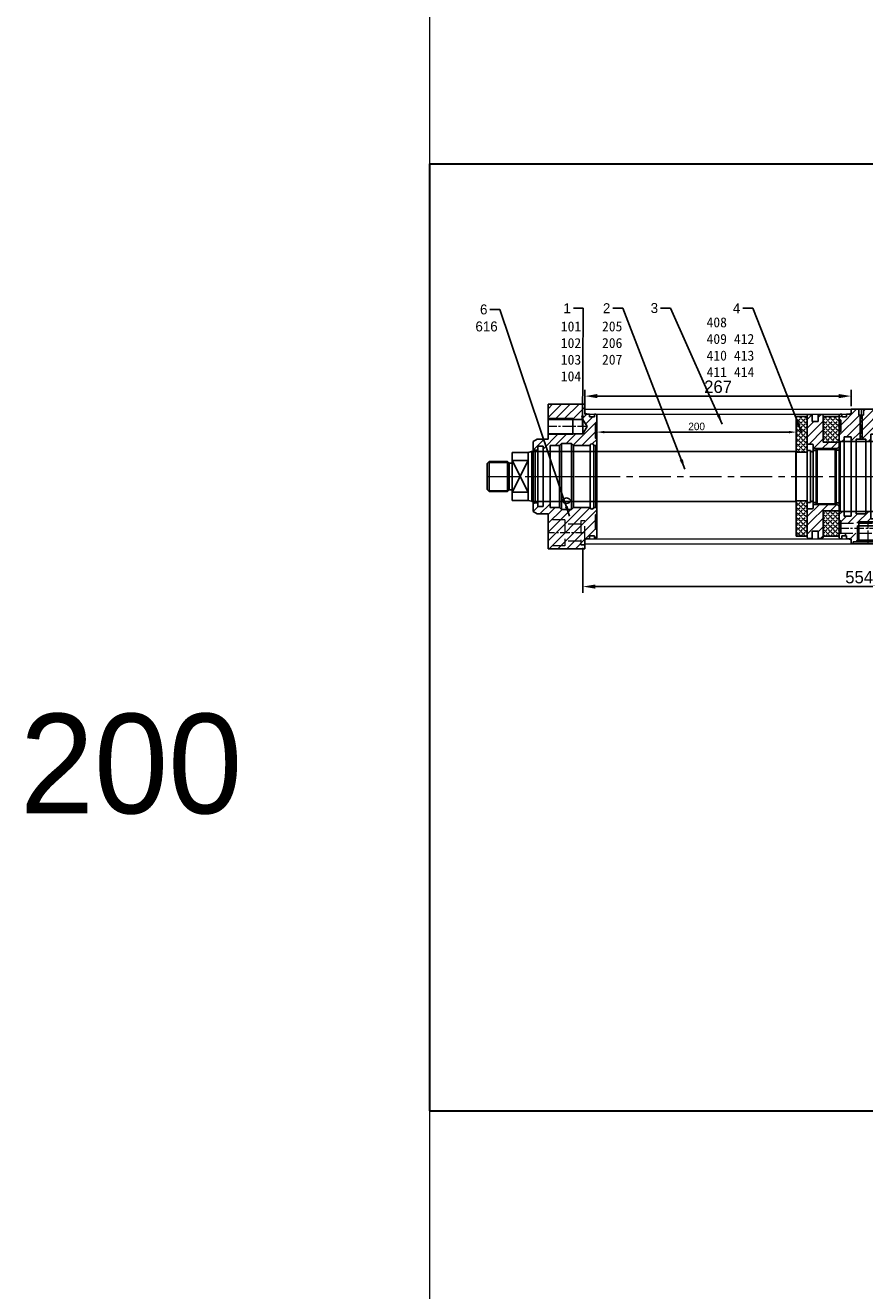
# Model space of a CAD drawing. Header units: millimetres. Extents: x 3176 to 6701, y -5770 to -692.
# Tile 1 of 9: x 3176 to 4017, y -4500 to -3231. Entities that reach past the tile are written whole.
import ezdxf

# ---------------------------------------------------------------- set-up
doc = ezdxf.new("R2010")
doc.units = ezdxf.units.MM
doc.linetypes.add('CENTER', pattern=[50.8, 31.75, -6.35, 6.35, -6.35])
doc.linetypes.add('DASHED', pattern=[19.05, 12.7, -6.35])
doc.layers.get('Defpoints').update_dxf_attribs({"lineweight": 25})
for name, color, linetype, lineweight in [('图层1', 7, 'Continuous', 25), ('图层2', 3, 'CENTER', 13), ('图层3', 2, 'Continuous', 13), ('图层4', 1, 'Continuous', 30), ('图层5', 5, 'DASHED', 13), ('图层7', 4, 'Continuous', 15)]:
    doc.layers.add(name, color=color, linetype=linetype, lineweight=lineweight)
doc.dimstyles.new('ISO-25', dxfattribs={"dimtxt": 2.5, "dimasz": 2.5, "dimexe": 1.25, "dimexo": 0.625, "dimtad": 1, "dimtxsty": 'Standard', "dimcen": 2.5, "dimadec": 0, "dimazin": 0, "dimtfac": 1, "dimtmove": 0, "dimatfit": 3, "dimfxl": 1, "dimarcsym": 0})
pattern_1 = [(45, (3963.2166, -3417.53), (-2.46957, 2.46957), [2.54, -0.9525]), (135, (3963.2166, -3417.53), (-2.46957, -2.46957), [2.54, -0.9525])]
pattern_2 = [(45, (-1087.872, -218.9514), (-4.419417, 4.419417), [])]

# ---------------------------------------------------------------- blocks, each defined once
blk = doc.blocks.new('*D3211')
at = {"layer": 'Defpoints', "color": 0}
for p in [(3748.9, -3629.4), (3948.9, -3623.4), (3948.9, -3638.9)]:
    blk.add_point(p, dxfattribs=at)
at = {"layer": '图层3', "color": 0, "lineweight": -2}
for p, q in [((3948.9, -3625.3), (3948.9, -3642.7)), ((3748.9, -3631.3), (3748.9, -3642.7)), ((3756.4, -3638.9), (3941.4, -3638.9))]:
    blk.add_line(p, q, dxfattribs=at)
at = {"layer": '图层3', "color": 0}
for points in [[(3756.4, -3637.7), (3756.4, -3640.2), (3748.9, -3638.9)], [(3941.4, -3640.2), (3941.4, -3637.7), (3948.9, -3638.9)]]:
    blk.add_solid(points, dxfattribs=at)
at = {"layer": '图层3', "color": 0, "insert": (3848.9, -3633.3), "char_height": 7.5, "attachment_point": 5}
blk.add_mtext('200', dxfattribs=at)
blk = doc.blocks.new('15-145前法兰')
at = {"layer": '图层7'}
h = blk.add_hatch(dxfattribs=at)
h.set_pattern_fill('ANSI31', color=256, scale=50, style=0)
h.set_pattern_definition([(45, (-703.8525, 1022.863), (-4.419417, 4.419417), [])])
h.paths.add_polyline_path([(62.5, 52.5), (64, 54), (64, 61.5), (63, 62.5), (61.5, 62.5), (61.5, 59.7), (56.7, 59.7), (56.7, 62.5), (52, 62.5), (52, 72.5), (15, 72.5), (15, 58), (40, 58), (40, 57.2), (50, 57.2), (54.2, 50), (50, 42.8), (40, 42.8), (40, 42), (15, 42), (15, 37.5), (4, 37.5), (0, 35.2), (0, 27), (2, 26.5), (4.2, 26.5, 0.414214), (4.7, 27), (4.7, 30), (4.7, 30.3), (10, 30.3), (10, 25.2), (17, 25.2), (17, 31), (26.5, 31), (28.5, 33), (38.5, 33), (40.5, 31), (57.2, 31, -1), (60.8, 31), (63, 31), (64, 32), (64, 37), (62.5, 38.5)])
h.paths.add_polyline_path([(62.5, -38.5), (64, -37), (64, -32), (63, -31), (60.8, -31, -1), (57.2, -31), (40.5, -31), (38.5, -33), (28.5, -33), (26.5, -31), (25.2, -31, -0.056995), (25.6, -34.5, -0.325586), (15, -49), (15, -72.5), (52, -72.5), (52, -62.5), (56.7, -62.5), (56.7, -59.7), (61.5, -59.7), (61.5, -62.5), (63, -62.5), (64, -61.5), (64, -54), (62.5, -52.5)])
h.paths.add_polyline_path([(25.2, -31), (17, -31), (17, -25.2), (10, -25.2), (10, -30.3), (4.7, -30.3), (4.7, -27, 0.414214), (4.2, -26.5), (2, -26.5), (0, -27), (0, -35.2), (4, -37.5), (15, -37.5), (15, -49, 0.325586), (25.6, -34.5, 0.056995)])
at = {"layer": '图层1'}
for p, q in [((15, 72.5), (15, 37.5)), ((15, 72.5), (52, 72.5)), ((52, 72.5), (52, 62.5)), ((52, 67.5), (52, 62.5)), ((50, 57.2), (15, 57.2)), ((40, 58), (40, 42)), ((50, 57.2), (50, 42.8)), ((50, 57.2), (54.2, 50)), ((56.7, 62.5), (52, 62.5)), ((56.7, 62.5), (56.7, 59.7)), ((61.5, 59.7), (56.7, 59.7)), ((61.5, 62.5), (61.5, 59.7)), ((63, 62.5), (61.5, 62.5)), ((64, 54), (62.5, 52.5)), ((62.5, 52.5), (62.5, 38.5)), ((64, 61.5), (63, 62.5)), ((64, 61.5), (64, -61.5)), ((50, 42.8), (15, 42.8)), ((50, 42.8), (54.2, 50)), ((62.5, 38.5), (64, 37)), ((0, 35.2), (4, 37.5)), ((0, 35.2), (0, -35.2)), ((2, 26.5), (0, 27)), ((2, 26.5), (2, -26.5)), ((2, 26.5), (4.2, 26.5)), ((4, 37.5), (15, 37.5)), ((4.7, -30.3), (4.7, 30.3)), ((4.7, 30.3), (10, 30.3)), ((4.7, 30), (4.7, 27)), ((10, 30.3), (10, -30.3)), ((17, 31), (26.5, 31)), ((17, 31), (17, -31)), ((28.5, 33), (26.5, 31)), ((26.5, 31), (26.5, -31)), ((28.5, 33), (28.5, -33)), ((28.5, 33), (38.5, 33)), ((38.5, 33), (38.5, -33)), ((38.5, 33), (40.5, 31)), ((40.5, 31), (57.2, 31)), ((40.5, 31), (40.5, -31)), ((57.2, 31), (57.2, -31)), ((60.8, 31), (60.8, -31)), ((60.8, 31), (63, 31)), ((63, 31), (64, 32)), ((63, 31), (63, -31)), ((10, 25.2), (17, 25.2)), ((10, -25.2), (17, -25.2)), ((2, -26.5), (0, -27)), ((0, -35.2), (4, -37.5)), ((2, -26.5), (4.2, -26.5)), ((4, -37.5), (15, -37.5)), ((4.7, -30.3), (10, -30.3)), ((15, -37.5), (15, -72.5)), ((17, -31), (26.5, -31)), ((28.5, -33), (26.5, -31)), ((28.5, -33), (38.5, -33)), ((38.5, -33), (40.5, -31)), ((40.5, -31), (57.2, -31)), ((60.8, -31), (63, -31)), ((62.5, -38.5), (64, -37)), ((63, -31), (64, -32)), ((62.5, -52.5), (62.5, -38.5)), ((56.7, -62.5), (52, -62.5)), ((52, -67.5), (52, -62.5)), ((52, -72.5), (52, -62.5)), ((61.5, -59.7), (56.7, -59.7)), ((56.7, -62.5), (56.7, -59.7)), ((61.5, -62.5), (61.5, -59.7)), ((63, -62.5), (61.5, -62.5)), ((64, -54), (62.5, -52.5)), ((64, -61.5), (63, -62.5)), ((15, -72.5), (52, -72.5)), ((52, -68.5), (48, -68.5))]:
    blk.add_line(p, q, dxfattribs=at)
for centre, radius, start, end in [((4.2, 27), 0.5, 270, 0), ((59, 31), 1.8, 0, 180), ((4.2, -27), 0.5, 0, 90), ((59, -31), 1.8, 180, 0)]:
    blk.add_arc(centre, radius, start, end, dxfattribs=at)
for centre, major_axis, ratio, start_param, end_param in [((33.5, -24.6), (4, 0), 0.764022, 0, 3.141593), ((33.5, -24.3), (4.01, 0), 0.67772, 3.265301, 6.159477)]:
    blk.add_ellipse(centre, major_axis=major_axis, ratio=ratio, start_param=start_param, end_param=end_param, dxfattribs=at)
at = {"layer": '图层2', "ltscale": 0.3}
for p, q in [((54.2, 50), (15, 50)), ((0, 0), (64, 0)), ((52, -56.5), (15, -56.5))]:
    blk.add_line(p, q, dxfattribs=at)
at = {"layer": '图层5'}
for p, q in [((32, -43.5), (15, -43.5)), ((32, -43.5), (32, -69.5)), ((48, -48), (32, -48)), ((52, -44.5), (48, -44.5)), ((48, -44.5), (48, -68.5)), ((52, -62.5), (52, -44.5)), ((32, -69.5), (15, -69.5)), ((48, -65), (32, -65))]:
    blk.add_line(p, q, dxfattribs=at)
at = {"layer": '图层7'}
for p, q in [((40, 58), (15, 58)), ((40, 42), (15, 42))]:
    blk.add_line(p, q, dxfattribs=at)
blk = doc.blocks.new('15高压腔b')
at = {"layer": '图层7'}
h = blk.add_hatch(dxfattribs=at)
h.set_pattern_fill('ANSI31', color=256, scale=50, style=0)
h.set_pattern_definition(pattern_2)
h.paths.add_polyline_path([(130, 54), (129, 55), (122, 55), (122, 67.5), (72, 67.5), (72, 65.5), (67.7, 65.5), (67.5, 65.3), (67.5, 54.1), (66.7, 54.1), (66.7, 49.5), (64, 47.9), (64, 37), (125.2, 37), (125.2, 44.4), (130, 44.4)])
h.paths.add_polyline_path([(55.3, 54.1), (54.5, 54.1), (54.5, 65.3), (54.3, 65.5), (50, 65.5), (50, 67.5), (24.4, 67.5), (24.4, 61.5), (23, 61.5), (23, 37.5), (26.8, 37.5), (26.8, 35.1), (31.8, 35.1), (31.8, 42.5), (38.1, 42.5), (38.1, 35.1), (43.9, 35.1), (43.9, 42.5), (50.2, 42.5), (50.2, 35.1), (55.2, 35.1, -0.399638), (57.2, 37), (58, 37), (58, 47.9), (55.3, 49.5)])
h.paths.add_polyline_path([(19.7, -45.5), (38.3, -45.5), (38.3, -47), (64.7, -47), (64.7, -45.5), (83.3, -45.5), (83.3, -49.5), (84.5, -49.5), (84.5, -65.2), (84.8, -65.5), (89, -65.5), (89, -67.5), (122, -67.5), (122, -55), (129, -55), (130, -54), (130, -44.4), (125.2, -44.4), (125.2, -37), (57.2, -37, -0.399638), (55.2, -35.1), (50.2, -35.1), (50.2, -42.6), (43.9, -42.6), (43.9, -35.1), (38.1, -35.1), (38.1, -42.6), (31.8, -42.6), (31.8, -35.1), (26.8, -35.1), (26.8, -37.5), (17.1, -37.5), (17.1, -35.1), (12.1, -35.1), (12.1, -39.8), (5, -39.8), (5, -35.1), (1, -35.1), (0, -36.1), (0, -43.5), (1.5, -45), (1.5, -47), (19.7, -47)])
h.paths.add_polyline_path([(63.5, -57), (39.5, -57), (39.5, -65.2), (39.8, -65.5), (44, -65.5), (44, -67.5), (59, -67.5), (59, -65.5), (63.2, -65.5), (63.5, -65.2)], flags=17)
h.paths.add_polyline_path([(18.5, -57), (1, -57), (0, -58), (0, -61.5), (1, -62.5), (2.5, -62.5), (2.5, -59.7), (7.3, -59.7), (7.3, -62.5), (12, -62.5), (12, -67.5), (14, -67.5), (14, -65.5), (18.2, -65.5), (18.5, -65.2)], flags=17)
h.paths.add_polyline_path([(78.1, 55.2), (78.1, 59.8), (81.9, 59.8), (81.9, 55.2)], flags=24)
h.paths.add_polyline_path([(28, 47.1), (33.4, 47.1), (33.4, 43.4), (28, 43.4)], flags=24)
h.paths.add_polyline_path([(29.4, 56.1), (38.6, 56.1), (38.6, 51.9), (29.4, 51.9)], flags=24)
h.paths.add_polyline_path([(28.6, 63), (28.6, 66), (32.4, 66), (32.4, 63)], flags=24)
h.paths.add_polyline_path([(102.3, -59.2), (102.3, -53.8), (106, -53.8), (106, -59.2)], flags=24)
h.paths.add_polyline_path([(93.5, -60.8), (93.5, -56.2), (97.3, -56.2), (97.3, -60.8)], flags=24)
h = blk.add_hatch(dxfattribs=at)
h.set_pattern_fill('ANSI31', color=256, scale=50, style=0)
h.set_pattern_definition(pattern_2)
h.paths.add_polyline_path([(21, 61.5), (19.6, 61.5), (19.6, 67.5), (12, 67.5), (12, 62.5), (7.3, 62.5), (7.3, 59.7), (2.5, 59.7), (2.5, 62.5), (1, 62.5), (0, 61.5), (0, 58), (1.5, 56.5), (1.5, 45), (0, 43.5), (0, 36.1), (1, 35.1), (5, 35.1), (5, 39.8), (12.1, 39.8), (12.1, 35.1), (17.1, 35.1), (17.1, 37.5), (21, 37.5)])
at = {"layer": '图层1'}
for p, q in [((12, 67.5), (122, 67.5)), ((12, 67.5), (12, 62.5)), ((72, 65.5), (50, 65.5)), ((55.3, 64.5), (54.3, 65.5)), ((66.7, 64.5), (55.3, 64.5)), ((66.7, 64.5), (67.7, 65.5)), ((122, 67.5), (122, 55)), ((0, 61.5), (1, 62.5)), ((0, 61.5), (0, -61.5)), ((0, 58), (1.5, 56.5)), ((1, 62.5), (2.5, 62.5)), ((1.5, 56.5), (1.5, 45)), ((2.5, 62.5), (2.5, 59.7)), ((2.5, 59.7), (7.3, 59.7)), ((7.3, 62.5), (12, 62.5)), ((7.3, 62.5), (7.3, 59.7)), ((19.6, 61.5), (24.4, 61.5)), ((54.5, 54.1), (67.5, 54.1)), ((122, 55), (129, 55)), ((129, 55), (130, 54)), ((130, 54), (130, -54)), ((1.5, 45), (0, 43.5)), ((5, 39.8), (12.1, 39.8)), ((5, 39.8), (5, -39.8)), ((12.1, 39.8), (12.1, -39.8)), ((31.8, 42.5), (31.8, -42.6)), ((31.8, 42.5), (38.1, 42.5)), ((38.1, 42.5), (38.1, -42.6)), ((43.9, 42.5), (50.2, 42.5)), ((43.9, 42.5), (43.9, -42.6)), ((50.2, 42.5), (50.2, -42.6)), ((55.3, 49.5), (58, 47.9)), ((55.3, 49.5), (66.7, 49.5)), ((58, 47.9), (64, 47.9)), ((66.7, 49.5), (64, 47.9)), ((125.2, 44.4), (130, 44.4)), ((125.2, 44.4), (125.2, -44.4)), ((0, 36.1), (1, 35.1)), ((1, 35.1), (1, -35.1)), ((1, 35.1), (5, 35.1)), ((12.1, 35.1), (17.1, 35.1)), ((17.1, 37.5), (17.1, -37.5)), ((17.1, 37.5), (26.8, 37.5)), ((26.8, 37.5), (26.8, -37.5)), ((26.8, 35.1), (31.8, 35.1)), ((38.1, 35.1), (43.9, 35.1)), ((50.2, 35.1), (55.2, 35.1)), ((55.2, 35), (55.2, -35)), ((57.2, 37), (125.2, 37)), ((1, -35.1), (0, -36.1)), ((1, -35.1), (5, -35.1)), ((12.1, -35.1), (17.1, -35.1)), ((17.1, -37.5), (26.8, -37.5)), ((26.8, -35.1), (31.8, -35.1)), ((38.1, -35.1), (43.9, -35.1)), ((50.2, -35.1), (55.2, -35.1)), ((57.2, -37), (125.2, -37)), ((1.5, -45), (0, -43.5)), ((1.5, -56.5), (1.5, -45)), ((5, -39.8), (12.1, -39.8)), ((18.5, -49.5), (39.5, -49.5)), ((19.7, -64), (19.7, -45.5)), ((19.7, -45.5), (38.3, -45.5)), ((31.8, -42.6), (38.1, -42.6)), ((38.3, -64), (38.3, -45.5)), ((43.9, -42.6), (50.2, -42.6)), ((63.5, -49.5), (84.5, -49.5)), ((64.7, -64), (64.7, -45.5)), ((64.7, -45.5), (83.3, -45.5)), ((83.3, -64), (83.3, -45.5)), ((125.2, -44.4), (130, -44.4)), ((0, -58), (1.5, -56.5)), ((0, -61.5), (1, -62.5)), ((1, -62.5), (2.5, -62.5)), ((2.5, -62.5), (2.5, -59.7)), ((2.5, -59.7), (7.3, -59.7)), ((7.3, -62.5), (7.3, -59.7)), ((7.3, -62.5), (12, -62.5)), ((12, -67.5), (12, -62.5)), ((122, -55), (129, -55)), ((122, -67.5), (122, -55)), ((129, -55), (130, -54)), ((12, -67.5), (122, -67.5)), ((14, -65.5), (44, -65.5)), ((14, -65.5), (14, -67.5)), ((19.7, -64), (18.2, -65.5)), ((19.7, -64), (38.3, -64)), ((38.3, -64), (39.8, -65.5)), ((44, -65.5), (44, -67.5)), ((59, -65.5), (89, -65.5)), ((59, -65.5), (59, -67.5)), ((64.7, -64), (63.2, -65.5)), ((64.7, -64), (83.3, -64)), ((83.3, -64), (84.8, -65.5)), ((89, -65.5), (89, -67.5))]:
    blk.add_line(p, q, dxfattribs=at)
at = {"layer": '图层1', "ltscale": 0.5}
for p, q in [((19.6, 67.5), (19.6, 61.5)), ((24.4, 67.5), (24.4, 61.5)), ((21, 61.5), (21, 37.5)), ((23, 61.5), (23, 37.5)), ((58, 47.9), (58, 37)), ((64, 47.9), (64, 37))]:
    blk.add_line(p, q, dxfattribs=at)
at = {"layer": '图层1', "ltscale": 0.2}
for p, q in [((50, 67.5), (50, 65.5)), ((55.3, 49.5), (55.3, 64.5)), ((66.7, 49.5), (66.7, 64.5)), ((72, 67.5), (72, 65.5))]:
    blk.add_line(p, q, dxfattribs=at)
at = {"layer": '图层1'}
for centre, start, end in [((57.2, 35), 90, 180), ((57.2, -35), 180, 270)]:
    blk.add_arc(centre, 2, start, end, dxfattribs=at)
at = {"layer": '图层2', "ltscale": 0.3}
for p, q in [((22, 67.5), (22, 37.5)), ((61, 67.5), (61, 37)), ((0, 0), (130, 0)), ((29, -67.5), (29, -45.5)), ((74, -67.5), (74, -45.5)), ((0, -52), (82.7, -52))]:
    blk.add_line(p, q, dxfattribs=at)
at = {"layer": '图层5'}
for p, q in [((1.5, -47), (81.5, -47)), ((81.5, -47), (84.4, -52)), ((1, -57), (81.5, -57)), ((81.5, -57), (84.4, -52))]:
    blk.add_line(p, q, dxfattribs=at)
at = {"layer": '图层5', "ltscale": 0.5}
blk.add_line((81.5, -57), (81.5, -47), dxfattribs=at)
at = {"layer": '图层7', "ltscale": 0.2}
for p, q in [((54.5, 54.1), (54.5, 65.3)), ((67.5, 54.1), (67.5, 65.3))]:
    blk.add_line(p, q, dxfattribs=at)
at = {"layer": '图层7'}
for p, q in [((18.5, -65.2), (18.5, -49.5)), ((39.5, -65.2), (39.5, -49.5)), ((63.5, -65.2), (63.5, -49.5)), ((84.5, -65.2), (84.5, -49.5))]:
    blk.add_line(p, q, dxfattribs=at)
blk = doc.blocks.new('*D3386')
at = {"layer": 'Defpoints', "color": 0}
for p in [(4003.9, -3602.8), (3736.9, -3615.9), (4003.9, -3615.9)]:
    blk.add_point(p, dxfattribs=at)
at = {"layer": '图层3', "color": 0, "lineweight": -2}
for p, q in [((3736.9, -3612.8), (3736.9, -3596.6)), ((3749.4, -3602.8), (3991.4, -3602.8)), ((4003.9, -3612.8), (4003.9, -3596.6))]:
    blk.add_line(p, q, dxfattribs=at)
at = {"layer": '图层3', "color": 0}
for points in [[(3749.4, -3600.7), (3749.4, -3604.9), (3736.9, -3602.8)], [(3991.4, -3604.9), (3991.4, -3600.7), (4003.9, -3602.8)]]:
    blk.add_solid(points, dxfattribs=at)
at = {"layer": '图层3', "color": 0, "insert": (3870.4, -3593.5), "char_height": 12.5, "attachment_point": 5}
blk.add_mtext('267', dxfattribs=at)
blk = doc.blocks.new('*D3387')
at = {"layer": 'Defpoints', "color": 0}
for p in [(3734.9, -3751.9), (4288.9, -3772.4), (3734.9, -3793.9)]:
    blk.add_point(p, dxfattribs=at)
at = {"layer": '图层3', "color": 0, "lineweight": -2}
for p, q in [((3734.9, -3755), (3734.9, -3800.1)), ((4288.9, -3775.5), (4288.9, -3800.1)), ((4276.4, -3793.9), (3747.4, -3793.9))]:
    blk.add_line(p, q, dxfattribs=at)
at = {"layer": '图层3', "color": 0}
for points in [[(3747.4, -3791.8), (3747.4, -3796), (3734.9, -3793.9)], [(4276.4, -3796), (4276.4, -3791.8), (4288.9, -3793.9)]]:
    blk.add_solid(points, dxfattribs=at)
at = {"layer": '图层3', "color": 0, "insert": (4011.9, -3784.5), "char_height": 12.5, "attachment_point": 5}
blk.add_mtext('554', dxfattribs=at)

msp = doc.modelspace()

# ---------------------------------------------------------------- hatches: boundary and pattern name
at = {"layer": '图层7'}
h = msp.add_hatch(dxfattribs=at)
h.set_pattern_fill('ANGLE', color=256, scale=0.5, angle=45, style=0)
h.set_pattern_definition(pattern_1)
h.paths.add_polyline_path([(3948.879, -3658.919), (3959.879, -3658.919), (3959.879, -3623.419), (3948.879, -3623.419)])
h.paths.add_polyline_path([(3959.879, -3707.919), (3948.879, -3707.919), (3948.879, -3743.419), (3959.879, -3743.419)])
h = msp.add_hatch(dxfattribs=at)
h.set_pattern_fill('ANSI31', color=256, scale=50, angle=360, style=0)
h.set_pattern_definition([(45, (2707.803, -4012.151), (-4.419417, 4.419417), [])])
h.paths.add_polyline_path([(3975.879, -3622.269), (3974.879, -3621.269), (3970.879, -3621.269), (3970.879, -3628.419), (3964.879, -3628.419), (3964.879, -3621.269), (3960.879, -3621.269), (3959.879, -3622.269), (3959.879, -3650.919), (3964.879, -3650.919, -0.41421356), (3965.879, -3651.919), (3965.879, -3655.419), (3989.879, -3655.419), (3991.879, -3653.419), (3991.879, -3648.919), (3975.879, -3648.919)])
h.paths.add_polyline_path([(3975.879, -3717.919), (3991.879, -3717.919), (3991.879, -3713.419), (3989.879, -3711.419), (3965.879, -3711.419), (3965.879, -3714.919, -0.41421356), (3964.879, -3715.919), (3959.879, -3715.919), (3959.879, -3744.569), (3960.879, -3745.569), (3964.879, -3745.569), (3964.879, -3738.419), (3970.879, -3738.419), (3970.879, -3745.569), (3974.879, -3745.569), (3975.879, -3744.569)])
h.paths.add_polyline_path([(3961.421, -3642.013), (3964.337, -3642.013), (3964.337, -3645.763), (3961.421, -3645.763)], flags=24)
h = msp.add_hatch(dxfattribs=at)
h.set_pattern_fill('ANGLE', color=256, scale=0.5, angle=45, style=0)
h.set_pattern_definition(pattern_1)
h.paths.add_polyline_path([(3991.879, -3623.419), (3975.879, -3623.419), (3975.879, -3648.919), (3991.879, -3648.919)])
h.paths.add_polyline_path([(3975.879, -3743.419), (3991.879, -3743.419), (3991.879, -3717.919), (3975.879, -3717.919)])

# ---------------------------------------------------------------- linework, layer by layer
at = {"layer": '图层1'}
for p, q in [((3948.879, -3623.419), (3948.879, -3743.419)), ((3948.879, -3623.419), (3959.879, -3623.419)), ((3960.879, -3621.269), (3959.879, -3622.269)), ((3959.879, -3622.269), (3959.879, -3744.569)), ((3959.879, -3744.569), (3959.879, -3622.269)), ((3960.879, -3621.269), (3964.879, -3621.269)), ((3964.879, -3621.269), (3964.879, -3628.419)), ((3964.879, -3628.419), (3970.879, -3628.419)), ((3970.879, -3621.269), (3974.879, -3621.269)), ((3970.879, -3621.269), (3970.879, -3628.419)), ((3974.879, -3621.269), (3975.879, -3622.269)), ((3975.879, -3622.269), (3975.879, -3648.919)), ((3975.879, -3623.419), (3991.879, -3623.419)), ((3991.879, -3623.419), (3991.879, -3743.419)), ((3959.879, -3650.919), (3964.879, -3650.919)), ((3965.879, -3714.919), (3965.879, -3651.919)), ((3965.879, -3655.419), (3989.879, -3655.419)), ((3968.879, -3656.419), (3969.879, -3655.419)), ((3969.879, -3655.419), (3969.879, -3711.419)), ((3969.879, -3655.419), (3987.879, -3655.419)), ((3969.879, -3655.419), (3969.879, -3711.419)), ((3975.879, -3648.919), (3991.879, -3648.919)), ((3987.879, -3655.419), (3987.879, -3711.419)), ((3987.879, -3655.419), (3988.456, -3656.419)), ((3988.879, -3656.419), (3991.879, -3653.419)), ((3991.879, -3648.419), (3991.879, -3718.419)), ((3991.879, -3648.419), (4251.616, -3648.419)), ((3991.879, -3648.919), (3991.879, -3717.919)), ((3640.879, -3668.419), (3638.879, -3670.419)), ((3640.879, -3668.419), (3659.379, -3668.419)), ((3640.879, -3668.419), (3640.879, -3698.419)), ((3659.379, -3668.419), (3659.379, -3698.419)), ((3659.379, -3668.419), (3660.586, -3669.626)), ((3663.879, -3659.419), (3663.879, -3707.419)), ((3663.879, -3659.419), (3679.879, -3659.419)), ((3663.879, -3699.294), (3679.879, -3667.545)), ((3663.879, -3667.545), (3679.879, -3699.294)), ((3679.879, -3667.545), (3663.879, -3667.545)), ((3679.879, -3659.419), (3683.357, -3658.487)), ((3679.879, -3659.419), (3679.879, -3707.419)), ((3683.611, -3658.436), (3683.611, -3708.402)), ((3683.874, -3658.419), (3948.379, -3658.419)), ((3948.379, -3658.419), (3948.379, -3708.419)), ((3948.879, -3658.919), (3948.379, -3658.419)), ((3948.879, -3658.919), (3948.879, -3707.919)), ((3948.879, -3658.919), (3958.879, -3658.919)), ((3959.879, -3657.419), (3959.879, -3709.419)), ((3959.879, -3657.419), (3962.987, -3657.419)), ((3962.987, -3657.419), (3962.987, -3709.419)), ((3965.771, -3657.419), (3965.771, -3709.419)), ((3965.771, -3657.419), (3968.879, -3657.419)), ((3968.879, -3656.419), (3968.879, -3710.419)), ((3988.879, -3656.419), (3988.879, -3710.419)), ((3989.322, -3656.919), (3990.879, -3656.919)), ((3638.879, -3670.419), (3638.879, -3696.419)), ((3638.879, -3671.419), (3638.879, -3695.419)), ((3660.879, -3669.919), (3660.879, -3697.009)), ((3661.293, -3669.919), (3662.879, -3669.919)), ((3638.879, -3696.419), (3640.879, -3698.419)), ((3640.879, -3698.419), (3659.379, -3698.419)), ((3659.379, -3698.419), (3660.586, -3697.212)), ((3661.293, -3696.919), (3662.879, -3696.919)), ((3679.879, -3699.294), (3663.879, -3699.294)), ((3663.879, -3707.419), (3679.879, -3707.419)), ((3679.879, -3707.419), (3683.357, -3708.351)), ((3683.874, -3708.419), (3948.379, -3708.419)), ((3948.879, -3707.919), (3948.379, -3708.419)), ((3948.879, -3707.919), (3958.879, -3707.919)), ((3959.879, -3709.419), (3962.987, -3709.419)), ((3959.879, -3715.919), (3964.879, -3715.919)), ((3965.771, -3709.419), (3968.879, -3709.419)), ((3965.879, -3711.419), (3989.879, -3711.419)), ((3968.879, -3710.419), (3969.879, -3711.419)), ((3969.879, -3711.419), (3987.879, -3711.419)), ((3970.879, -3711.419), (3987.879, -3711.419)), ((3975.879, -3717.919), (3991.879, -3717.919)), ((3975.879, -3717.919), (3975.879, -3744.569)), ((3987.879, -3711.419), (3988.456, -3710.419)), ((3987.879, -3711.419), (3988.456, -3710.419)), ((3988.879, -3710.419), (3991.879, -3713.419)), ((3989.322, -3709.919), (3990.879, -3709.919)), ((3989.322, -3709.919), (3990.879, -3709.919)), ((3991.879, -3718.419), (4251.616, -3718.419)), ((3948.879, -3743.419), (3959.879, -3743.419)), ((3960.879, -3745.569), (3959.879, -3744.569)), ((3964.879, -3738.419), (3970.879, -3738.419)), ((3964.879, -3738.419), (3964.879, -3745.569)), ((3970.879, -3745.569), (3970.879, -3738.419)), ((3974.879, -3745.569), (3975.879, -3744.569)), ((3975.879, -3743.419), (3991.879, -3743.419)), ((3960.879, -3745.569), (3964.879, -3745.569)), ((3970.879, -3745.569), (3974.879, -3745.569))]:
    msp.add_line(p, q, dxfattribs=at)
for centre, radius, start, end in [((3964.879, -3651.919), 1, 0, 90), ((3990.879, -3655.919), 1, 270, 0), ((3683.874, -3660.419), 2, 90, 105), ((3958.879, -3657.919), 1, 270, 0), ((3964.379, -3657.269), 1.4, 186.15064, 353.84936), ((3989.322, -3655.919), 1, 210, 270), ((3661.293, -3668.919), 1, 225, 270), ((3662.879, -3668.919), 1, 270, 0), ((3661.293, -3697.919), 1, 90, 135), ((3662.879, -3697.919), 1, 0, 90), ((3683.874, -3706.419), 2, 255, 270), ((3958.879, -3708.919), 1, 0, 90), ((3964.379, -3709.569), 1.4, 6.15064, 173.84936), ((3964.879, -3714.919), 1, 270, 0), ((3989.322, -3710.919), 1, 90, 150), ((3989.322, -3710.919), 1, 90, 150), ((3990.879, -3710.919), 1, 0, 90), ((3990.879, -3710.919), 1, 0, 90)]:
    msp.add_arc(centre, radius, start, end, dxfattribs=at)
at = {"layer": '图层2'}
msp.add_line((3638.879, -3683.419), (4764.879, -3683.419), dxfattribs=at)
at = {"layer": '图层3'}
for p, q in [((3699.879, -3615.919), (3699.879, -3615.247)), ((3701.879, -3610.919), (3701.879, -3610.583))]:
    msp.add_line(p, q, dxfattribs=at)
at = {"layer": '图层4'}
for p, q in [((3581.016, -3369.833), (4981.016, -3369.833)), ((3581.016, -3369.833), (3581.016, -4319.833)), ((3581.016, -4319.833), (4981.016, -4319.833))]:
    msp.add_line(p, q, dxfattribs=at)
at = {"layer": '图层7'}
for p, q in [((3581.016, -969.833), (3581.016, -5769.833)), ((3581.016, -3369.833), (5581.016, -3369.833)), ((3736.879, -3615.919), (4003.879, -3615.919)), ((3736.879, -3619.827), (3736.879, -3615.919)), ((4003.879, -3619.827), (4003.879, -3615.919)), ((3739.879, -3620.919), (3736.879, -3619.827)), ((3739.879, -3620.919), (4000.879, -3620.919)), ((4000.879, -3620.919), (4003.879, -3619.827)), ((3968.879, -3656.419), (3987.879, -3656.419)), ((3969.879, -3656.419), (3988.879, -3656.419)), ((3639.879, -3669.419), (3660.379, -3669.419)), ((3639.879, -3697.419), (3660.379, -3697.419)), ((3968.879, -3710.419), (3987.879, -3710.419)), ((3969.879, -3710.419), (3988.879, -3710.419)), ((3739.879, -3745.919), (3736.879, -3747.011)), ((3736.879, -3747.011), (3736.879, -3750.919)), ((3736.879, -3750.919), (4003.879, -3750.919)), ((3739.879, -3745.919), (4000.879, -3745.919)), ((4000.879, -3745.919), (4003.879, -3747.011)), ((4003.879, -3747.011), (4003.879, -3750.919))]:
    msp.add_line(p, q, dxfattribs=at)

# ---------------------------------------------------------------- block references
for name, p in [('15-145前法兰', (3684.879, -3683.419)), ('15高压腔b', (3991.879, -3683.419))]:
    msp.add_blockref(name, p, dxfattribs=at)

# ---------------------------------------------------------------- texts
at = {"layer": '图层3', "char_height": 10, "attachment_point": 9}
for s, insert in [('6', (3639.1, -3520.979)), ('1', (3722.768, -3519.596)), ('2', (3762.353, -3519.596)), ('3', (3810.224, -3519.596)), ('4', (3892.676, -3519.596))]:
    msp.add_mtext(s, dxfattribs=dict(at, insert=insert))
at = {"layer": '图层3', "char_height": 10, "width": 54.65482, "attachment_point": 1}
for s, insert in [('616', (3627.06, -3527.928)), ('{\\fSimSun|b0|i0|c134|p54;101\\P102\\P103\\P104}', (3712.695, -3527.896)), ('{\\fSimSun|b0|i0|c134|p54;205\\P206\\P207}', (3753.994, -3527.84)), ('{\\fSimSun|b0|i0|c134|p54;408\\P409\\P410\\P411\\P}', (3858.874, -3523.786)), ('{\\fSimSun|b0|i0|c134|p54;\\P412\\P413\\P414}', (3886.321, -3523.786))]:
    msp.add_mtext(s, dxfattribs=dict(at, insert=insert))
at = {"layer": '图层4', "insert": (3170.155, -3921.442), "char_height": 100, "width": 240.30326, "attachment_point": 1}
msp.add_mtext('200', dxfattribs=at)

# ---------------------------------------------------------------- dimensions: what is measured, and where the dimension line sits
at = {"layer": '图层3'}
for base, p1, p2, override, picture, middle in [((4003.879, -3602.832), (3736.879, -3615.919), (4003.879, -3615.919), {"dimscale": 5}, '*D3386', (3870.379, -3593.457)), ((3948.879, -3638.939), (3748.879, -3629.419), (3948.879, -3623.419), {"dimscale": 3, "dimdsep": 46}, '*D3211', (3848.879, -3633.314)), ((3734.879, -3793.878), (4288.879, -3772.419), (3734.879, -3751.919), {"dimscale": 5}, '*D3387', (4011.879, -3784.503))]:
    dim = msp.add_linear_dim(base=base, p1=p1, p2=p2, dimstyle='ISO-25', override=override, dxfattribs=at)
    dim.commit()
    dim.dimension.update_dxf_attribs({"geometry": picture, "text_midpoint": middle})

# ---------------------------------------------------------------- leaders
at = {"layer": '图层3', "annotation_type": 0, "has_hookline": 1, "hookline_direction": 1}
for points, text_width in [([(3721.456, -3723.116), (3651.6, -3515.979), (3641.6, -3515.979)], 6.667), ([(3734.475, -3632.288), (3735.268, -3514.596), (3725.268, -3514.596)], 3.333), ([(3837.132, -3676.08), (3774.853, -3514.596), (3764.853, -3514.596)], 6.667), ([(3874.625, -3630.795), (3822.724, -3514.596), (3812.724, -3514.596)], 6.667), ([(3954.35, -3639.71), (3905.176, -3514.596), (3895.176, -3514.596)], 6.667)]:
    msp.add_leader(points, dimstyle='ISO-25', override={"dimscale": 4, "dimgap": 0.625, "dimtad": 0}, dxfattribs=dict(at, text_width=text_width))

doc.saveas('drawing.dxf')
